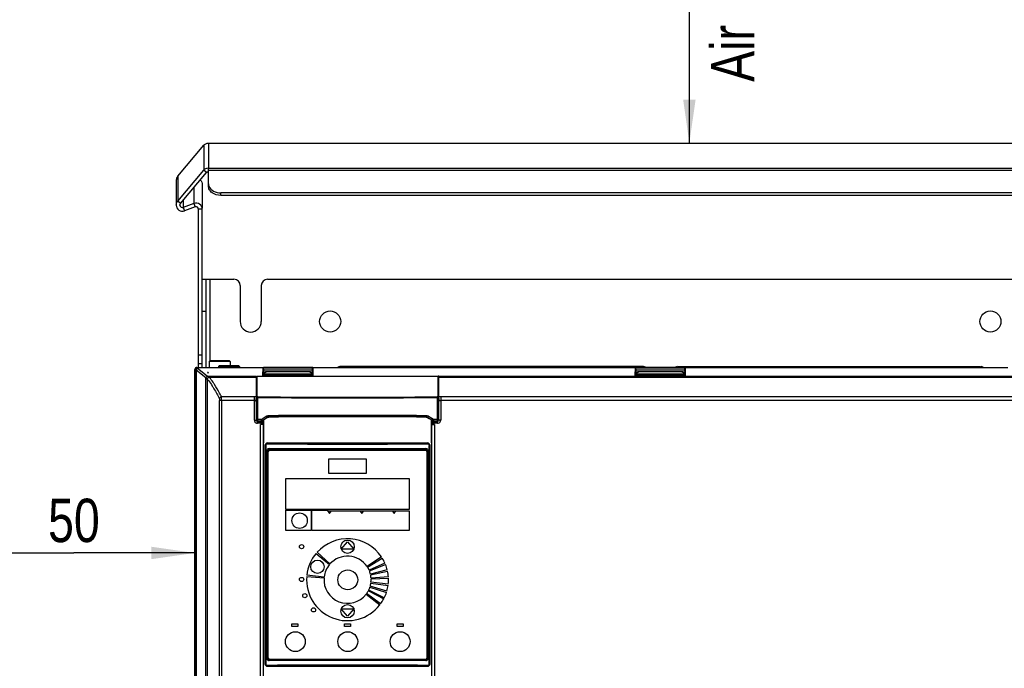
# Model space of a CAD drawing. Header units: millimetres. Extents: x 0 to 594, y 0 to 420.
# Tile 7 of 40: x 61 to 140, y 271 to 323. Entities that reach past the tile are written whole.
import ezdxf

# ---------------------------------------------------------------- set-up
doc = ezdxf.new("R2010")
doc.units = ezdxf.units.MM
doc.header["$LTSCALE"] = 32.67
doc.layers.get('0').update_dxf_attribs({"linetype": 'CONTINUOUS'})
doc.layers.add('ROUNDS', color=7, linetype='CONTINUOUS')
doc.styles.get("Standard").update_dxf_attribs({"font": 'txt', "width": 0.8})
doc.dimstyles.new('DIMSTYLE_1', dxfattribs={"dimtxt": 3.5, "dimasz": 3.5, "dimexe": 1, "dimexo": 0, "dimgap": 0.875, "dimtad": 1, "dimlfac": 5, "dimdsep": 46, "dimtxsty": 'STANDARD', "dimblk": '_FILLED', "dimblk1": '_FILLED', "dimblk2": '_FILLED', "dimcen": 0.09, "dimclrt": 5, "dimadec": 0, "dimazin": 0, "dimtol": 1, "dimtp": 0.01, "dimtm": 0.01, "dimtfac": 1, "dimtofl": 0, "dimtmove": 0, "dimatfit": 3, "dimldrblk": '_FILLED', "dimfxl": 1, "dimtolj": 1, "dimarcsym": 0})

# ---------------------------------------------------------------- blocks, each defined once
blk = doc.blocks.new('_FILLED')
at = {"color": 0, "linetype": 'BYBLOCK'}
blk.add_solid([(0, 0), (-1, 0.143), (-1, -0.143)], dxfattribs=at)
blk = doc.blocks.new('*D0')
at = {"color": 2, "linetype": 'CONTINUOUS'}
for p, q in [((55.789, 281.428), (55.789, 281.303)), ((55.789, 281.303), (55.789, 280.112)), ((75.277, 281.428), (75.277, 281.303)), ((75.277, 281.303), (75.277, 280.112)), ((55.789, 280.428), (65.533, 280.428)), ((75.277, 280.428), (65.533, 280.428))]:
    blk.add_line(p, q, dxfattribs=at)
at = {"color": 2, "linetype": 'CONTINUOUS', "xscale": 3.5, "yscale": 3.5, "zscale": 3.5, "rotation": 180}
blk.add_blockref('_FILLED', (55.789, 280.428), dxfattribs=at)
at = {"color": 2, "linetype": 'CONTINUOUS', "xscale": 3.5, "yscale": 3.5, "zscale": 3.5}
blk.add_blockref('_FILLED', (75.277, 280.428), dxfattribs=at)
at = {"color": 5, "linetype": 'CONTINUOUS', "insert": (65.533, 284.803), "char_height": 3.5, "width": 5.6, "attachment_point": 2, "line_spacing_factor": 0.9}
blk.add_mtext('50', dxfattribs=at)
blk = doc.blocks.new('*D2')
at = {"color": 2, "linetype": 'CONTINUOUS'}
for p in [(115.119, 372.003), (115.119, 313.461)]:
    blk.add_line(p, (115.119, 342.732), dxfattribs=at)
at = {"color": 2, "linetype": 'CONTINUOUS', "xscale": 3.5, "yscale": 3.5, "zscale": 3.5}
for p, rotation in [((115.119, 372.003), 90), ((115.119, 313.461), 270)]:
    blk.add_blockref('_FILLED', p, dxfattribs=dict(at, rotation=rotation))
at = {"color": 5, "linetype": 'CONTINUOUS', "insert": (110.744, 342.732), "char_height": 3.5, "width": 19.6, "attachment_point": 2, "rotation": 90, "line_spacing_factor": 0.9}
blk.add_mtext('Min 225', dxfattribs=at)

msp = doc.modelspace()

# ---------------------------------------------------------------- linework, layer by layer
at = {"color": 9, "linetype": 'CONTINUOUS'}
for p, q in [((76.3699, 313.4612), (76.3699, 311.4632)), ((75.9869, 313.2828), (75.9869, 311.2848)), ((76.2167, 311.0921), (75.9869, 311.2848)), ((76.3699, 311.4536), (149.1834, 311.4536)), ((76.3699, 311.2916), (149.1834, 311.2916)), ((73.8936, 310.7842), (73.8936, 308.7926)), ((75.2056, 309.8884), (75.2056, 308.5967)), ((74.1234, 308.5999), (73.8936, 308.7926)), ((74.345, 308.8638), (74.345, 308.2838)), ((75.2056, 308.5967), (75.3082, 308.315)), ((74.345, 308.2838), (74.4476, 308.0021)), ((76.4766, 302.4842), (76.4766, 295.9142)), ((76.1766, 299.8842), (75.8766, 299.8842)), ((75.3273, 295.2242), (75.2766, 295.2242)), ((75.3283, 295.2035), (75.3279, 295.2155)), ((75.3283, 175.7442), (75.3283, 295.2035)), ((75.3868, 295.1817), (75.3868, 175.7442)), ((75.3868, 295.1817), (76.1638, 294.5601)), ((75.4881, 295.3404), (75.4881, 295.3294)), ((80.7818, 295.3404), (75.4881, 295.3404)), ((76.2769, 294.685), (75.5, 295.3066)), ((110.7818, 295.3404), (84.7715, 295.3404)), ((140.7818, 295.3404), (114.7715, 295.3404)), ((76.1638, 175.7442), (76.1638, 294.5601)), ((76.2799, 294.4207), (76.2808, 294.4201)), ((76.2808, 294.4201), (76.2808, 175.7469)), ((76.2969, 294.6682), (80.2263, 294.6682)), ((76.4407, 294.5801), (76.4395, 294.5807)), ((80.2154, 294.5807), (76.4395, 294.5807)), ((80.2654, 294.6876), (80.2654, 293.0844)), ((80.8766, 294.8038), (80.8068, 294.8038)), ((80.8806, 294.8716), (84.6727, 294.8716)), ((84.7464, 294.8038), (84.6727, 294.8038)), ((94.8879, 293.0844), (94.8879, 294.6876)), ((94.9269, 294.6682), (149.2563, 294.6682)), ((149.1137, 294.5807), (94.9379, 294.5807)), ((110.8806, 294.8716), (114.6727, 294.8716)), ((80.0688, 293.0107), (77.4222, 293.0107)), ((80.0688, 291.1354), (80.0688, 293.0107)), ((80.2834, 293.0642), (80.2681, 293.0814)), ((80.2696, 291.1768), (80.2696, 292.9736)), ((80.3194, 293.0234), (80.2834, 293.0642)), ((80.3563, 291.1768), (80.3563, 292.9691)), ((94.7969, 292.9691), (94.7969, 291.1768)), ((94.8518, 293.0438), (94.8338, 293.0234)), ((94.8879, 293.0844), (94.8518, 293.0438)), ((94.8836, 292.9736), (94.8836, 291.1768)), ((95.0845, 293.0107), (95.0845, 291.1354)), ((148.1311, 293.0107), (95.0845, 293.0107)), ((77.2688, 176.1918), (77.2688, 292.7121)), ((80.0688, 292.7121), (77.2688, 292.7121)), ((77.4286, 292.7121), (77.4286, 176.0318)), ((80.2282, 292.671), (80.2282, 291.1354)), ((94.9251, 291.1354), (94.9251, 292.671)), ((148.2844, 292.7121), (95.0845, 292.7121)), ((80.2493, 291.1565), (80.2282, 291.1354)), ((80.2696, 291.1768), (80.3563, 291.1768)), ((80.6377, 291.18), (80.3563, 291.1768)), ((80.7015, 291.219), (80.6377, 291.18)), ((80.7014, 291.0945), (81.1291, 291.3565)), ((80.7314, 291.2373), (80.7015, 291.219)), ((80.7805, 291.2673), (80.7314, 291.2373)), ((81.0662, 291.4419), (80.7805, 291.2673)), ((81.1291, 291.3565), (81.1316, 291.3475)), ((81.2312, 291.3864), (81.2338, 291.3769)), ((93.922, 291.3864), (93.9194, 291.3769)), ((94.0241, 291.3565), (94.0216, 291.3475)), ((94.0241, 291.3565), (94.1668, 291.2692)), ((94.2299, 291.3546), (94.087, 291.4419)), ((94.1668, 291.2692), (94.4519, 291.0945)), ((94.3727, 291.2673), (94.2299, 291.3546)), ((94.5155, 291.18), (94.3727, 291.2673)), ((94.7969, 291.1768), (94.5155, 291.18)), ((94.7969, 291.1768), (94.8836, 291.1768)), ((94.9251, 291.1354), (94.8836, 291.1768)), ((80.0688, 291.1354), (80.2282, 291.1354)), ((80.3278, 291.0358), (80.3692, 291.0772)), ((80.3278, 290.8764), (80.3278, 291.0358)), ((80.3278, 291.0358), (80.6625, 291.0358)), ((80.6625, 290.8764), (80.3278, 290.8764)), ((80.3692, 291.0772), (80.4628, 291.0783)), ((80.4628, 291.0783), (80.6501, 291.0803)), ((80.5784, 176.0318), (80.5784, 290.7712)), ((80.6625, 291.0358), (80.6501, 291.0803)), ((80.6625, 290.8764), (80.6625, 291.0358)), ((80.7137, 291.0499), (80.7014, 291.0945)), ((80.7137, 291.0499), (80.7804, 291.09)), ((80.7767, 290.9449), (80.7137, 291.0499)), ((94.3728, 291.09), (94.4395, 291.0499)), ((94.3765, 290.9449), (94.4395, 291.0499)), ((94.4395, 291.0499), (94.4519, 291.0945)), ((94.4908, 291.0358), (94.5031, 291.0803)), ((94.4908, 290.8764), (94.4908, 291.0358)), ((94.4908, 291.0358), (94.8255, 291.0358)), ((94.8255, 290.8764), (94.4908, 290.8764)), ((94.5031, 291.0803), (94.784, 291.0772)), ((94.5749, 290.7712), (94.5749, 176.0318)), ((94.784, 291.0772), (94.8255, 291.0358)), ((94.8255, 290.8764), (94.8255, 291.0358)), ((95.0845, 291.1354), (94.9251, 291.1354)), ((80.9407, 271.4936), (80.9407, 289.0936)), ((80.9937, 289.0936), (80.9407, 289.0936)), ((80.9937, 289.0936), (80.9937, 271.4936)), ((81.1266, 289.2936), (81.1266, 289.2789)), ((94.0266, 289.2789), (94.0266, 289.2936)), ((94.1596, 271.4936), (94.1596, 289.0936)), ((94.2125, 289.0936), (94.1596, 289.0936)), ((94.2125, 289.0936), (94.2125, 271.4936)), ((81.1657, 288.6536), (81.0773, 288.6536)), ((81.2666, 288.7549), (81.2666, 288.7536)), ((93.8866, 288.7536), (93.8866, 288.7549)), ((94.0759, 288.6536), (93.9875, 288.6536)), ((80.9407, 271.4936), (80.9937, 271.4936)), ((81.0773, 271.9336), (81.1657, 271.9336)), ((81.2666, 271.8336), (81.2666, 271.8323)), ((93.8866, 271.8323), (93.8866, 271.8336)), ((93.9866, 271.9336), (94.0759, 271.9336)), ((94.1596, 271.4936), (94.2125, 271.4936)), ((81.1266, 271.3082), (81.1266, 271.2936)), ((94.0266, 271.2936), (94.0266, 271.3082))]:
    msp.add_line(p, q, dxfattribs=at)
at = {"color": 7, "linetype": 'CONTINUOUS'}
for p, q in [((76.3699, 313.4612), (149.1834, 313.4612)), ((73.8936, 310.7842), (75.9869, 313.2828)), ((73.8936, 308.7926), (75.9869, 311.2848)), ((76.3699, 311.2916), (76.3699, 311.4632)), ((73.7766, 310.4627), (73.7766, 308.4715)), ((75.3082, 308.315), (74.4476, 308.0021)), ((75.8766, 308.1273), (75.5766, 308.1273)), ((75.8766, 302.4842), (78.4266, 302.4842)), ((76.1766, 295.3842), (76.1766, 302.4842)), ((81.1266, 302.4842), (144.4266, 302.4842)), ((78.9266, 301.9842), (78.9266, 299.0842)), ((80.6266, 301.9842), (80.6266, 299.0842)), ((76.4866, 295.9142), (76.4266, 295.8542)), ((78.0666, 295.9142), (76.4866, 295.9142)), ((78.0666, 295.9142), (78.1266, 295.8542)), ((75.2766, 175.7442), (75.2766, 295.2242)), ((75.4367, 295.3842), (80.7851, 295.3842)), ((76.4266, 295.8542), (76.4266, 295.3842)), ((78.1266, 295.8542), (76.4266, 295.8542)), ((77.2366, 295.5142), (77.1766, 295.4542)), ((77.1766, 295.4542), (77.1766, 295.3842)), ((78.8766, 295.4542), (77.1766, 295.4542)), ((78.8166, 295.5142), (77.2366, 295.5142)), ((78.1266, 295.8542), (78.1266, 295.5142)), ((78.8166, 295.5142), (78.8766, 295.4542)), ((78.8766, 295.4542), (78.8766, 295.3842)), ((80.7615, 294.719), (80.7818, 295.3404)), ((80.8055, 295.2342), (80.8055, 295.3842)), ((84.7478, 295.3842), (80.8055, 295.3842)), ((80.8055, 295.2342), (80.8094, 295.0842)), ((84.7478, 295.2342), (80.8055, 295.2342)), ((84.7438, 295.0842), (84.7478, 295.2342)), ((84.7478, 295.2342), (84.7478, 295.3842)), ((84.7682, 295.3842), (110.7851, 295.3842)), ((84.7715, 295.3404), (84.7918, 294.719)), ((111.4267, 295.4494), (86.9665, 295.4494)), ((110.7615, 294.719), (110.7818, 295.3404)), ((110.8055, 295.2342), (110.8055, 295.3842)), ((114.7478, 295.3842), (110.8055, 295.3842)), ((110.8055, 295.2342), (110.8094, 295.0842)), ((114.7478, 295.2342), (110.8055, 295.2342)), ((114.2187, 295.4494), (138.5745, 295.4494)), ((114.7438, 295.0842), (114.7478, 295.2342)), ((114.7478, 295.2342), (114.7478, 295.3842)), ((114.7682, 295.3842), (140.7851, 295.3842)), ((114.7715, 295.3404), (114.7918, 294.719)), ((76.2916, 294.9682), (76.351, 294.9207)), ((76.3502, 294.9667), (76.2916, 294.9682)), ((76.351, 294.9682), (76.2916, 294.9682)), ((76.3502, 294.9667), (76.3518, 294.9682)), ((76.3518, 294.9682), (76.3502, 294.9213)), ((76.3502, 294.9213), (76.3502, 294.9667)), ((80.2154, 294.6357), (80.2154, 292.877)), ((80.2654, 294.6876), (94.8879, 294.6876)), ((80.7766, 294.7342), (80.7615, 294.719)), ((84.7918, 294.719), (80.7615, 294.719)), ((80.8068, 294.8342), (80.7766, 294.7342)), ((84.7741, 294.7342), (80.7792, 294.7342)), ((80.8094, 294.9342), (80.8068, 294.8342)), ((80.8766, 294.8342), (80.8068, 294.8342)), ((80.8094, 294.9342), (80.8094, 295.0842)), ((84.7438, 295.0842), (80.8094, 295.0842)), ((80.8766, 294.9342), (80.8094, 294.9342)), ((80.8766, 294.8359), (80.8766, 294.7342)), ((81.1766, 295.0494), (84.3766, 295.0494)), ((84.7438, 294.9342), (84.6727, 294.9342)), ((84.7464, 294.8342), (84.6727, 294.8342)), ((84.6766, 294.7342), (84.6766, 294.8359)), ((84.7438, 295.0842), (84.7438, 294.9342)), ((84.7464, 294.8342), (84.7438, 294.9342)), ((84.7766, 294.7342), (84.7464, 294.8342)), ((94.9379, 292.877), (94.9379, 294.6357)), ((110.7766, 294.7342), (110.7615, 294.719)), ((114.7918, 294.719), (110.7615, 294.719)), ((110.8068, 294.8342), (110.7766, 294.7342)), ((114.7741, 294.7342), (110.7792, 294.7342)), ((110.8094, 294.9342), (110.8068, 294.8342)), ((110.8766, 294.8342), (110.8068, 294.8342)), ((110.8094, 294.9342), (110.8094, 295.0842)), ((114.7438, 295.0842), (110.8094, 295.0842)), ((110.8766, 294.9342), (110.8094, 294.9342)), ((110.8766, 294.8359), (110.8766, 294.7342)), ((111.1766, 295.0494), (114.3766, 295.0494)), ((114.7438, 294.9342), (114.6727, 294.9342)), ((114.7464, 294.8342), (114.6727, 294.8342)), ((114.6766, 294.7342), (114.6766, 294.8359)), ((114.7438, 295.0842), (114.7438, 294.9342)), ((114.7464, 294.8342), (114.7438, 294.9342)), ((114.7766, 294.7342), (114.7464, 294.8342)), ((80.8342, 289.2936), (80.8342, 291.1654)), ((94.319, 291.1654), (94.319, 289.2936)), ((80.7766, 290.7712), (80.5784, 290.7712)), ((80.7714, 290.751), (80.7726, 290.7557)), ((80.7766, 290.7712), (80.7767, 290.9449)), ((80.7784, 290.751), (80.7784, 176.1893)), ((80.7914, 291.1392), (80.7804, 291.09)), ((94.3619, 291.1392), (94.3728, 291.09)), ((94.3749, 176.1893), (94.3749, 290.751)), ((94.3766, 290.7712), (94.3765, 290.9449)), ((94.3766, 290.7712), (94.5749, 290.7712)), ((94.3806, 290.7557), (94.3818, 290.751)), ((80.7784, 289.4349), (80.8342, 289.4349)), ((80.7808, 289.2936), (80.8342, 289.2936)), ((81.1266, 289.2936), (94.0266, 289.2936)), ((81.2576, 288.8336), (93.8957, 288.8336)), ((93.8956, 288.8336), (93.8867, 288.7549)), ((94.319, 289.4349), (94.367, 289.4349)), ((94.319, 289.2936), (94.3725, 289.2936)), ((81.0773, 288.6536), (81.0773, 271.9336)), ((81.1657, 288.6536), (81.1657, 271.9336)), ((81.1966, 271.9422), (81.1966, 288.6022)), ((81.2666, 288.7549), (81.2965, 288.7549)), ((81.2966, 288.7022), (93.8566, 288.7022)), ((86.0766, 286.8222), (86.0766, 288.0222)), ((86.0766, 288.0222), (89.0766, 288.0222)), ((89.0766, 288.0222), (89.0766, 286.8222)), ((93.8568, 288.7549), (93.8866, 288.7549)), ((93.9566, 288.6022), (93.9566, 271.9422)), ((93.9866, 288.6536), (93.9866, 271.9336)), ((94.0759, 271.9336), (94.0759, 288.6536)), ((82.5966, 283.9222), (82.5966, 286.4222)), ((82.5966, 286.4222), (92.5566, 286.4222)), ((89.0766, 286.8222), (86.0766, 286.8222)), ((92.5566, 286.4222), (92.5566, 283.9222)), ((92.5566, 283.9222), (82.5966, 283.9222)), ((82.5966, 282.2422), (82.5966, 283.8822)), ((82.5966, 283.8822), (84.6466, 283.8822)), ((84.6466, 283.8822), (84.6466, 282.2422)), ((84.7066, 282.2422), (84.7066, 283.8822)), ((84.7066, 283.8822), (85.9456, 283.8822)), ((85.9456, 283.8822), (86.1306, 283.618)), ((85.9806, 283.8322), (92.5566, 283.8322)), ((86.1306, 283.618), (86.2806, 283.8322)), ((88.5806, 283.8322), (88.7306, 283.618)), ((88.7306, 283.618), (88.8806, 283.8322)), ((91.1806, 283.8322), (91.3306, 283.618)), ((91.3306, 283.618), (91.4806, 283.8322)), ((92.5566, 283.8322), (92.5566, 282.2422)), ((84.6466, 282.2422), (82.5966, 282.2422)), ((92.5566, 282.2422), (84.7066, 282.2422)), ((87.0766, 280.7332), (87.5766, 281.3291)), ((87.5766, 281.3291), (88.0766, 280.7332)), ((85.0487, 280.392), (86.1211, 279.4921)), ((86.1646, 279.5422), (85.1242, 280.479)), ((88.0766, 280.7332), (87.0766, 280.7332)), ((90.3124, 280.1162), (89.1518, 279.3333)), ((89.1879, 279.2777), (90.3752, 280.0196)), ((90.5913, 279.6131), (89.3124, 279.0436)), ((89.3383, 278.9826), (90.6363, 279.507)), ((84.2871, 278.5336), (85.6827, 278.4221)), ((85.6891, 278.4881), (84.2983, 278.6482)), ((90.7786, 279.0692), (89.4202, 278.7305)), ((89.4351, 278.6659), (90.8045, 278.9569)), ((90.8686, 278.501), (89.472, 278.4034)), ((89.3836, 277.6837), (90.7151, 277.2511)), ((90.7488, 277.3612), (89.403, 277.7471)), ((89.4581, 278.0064), (90.8445, 277.8116)), ((90.8585, 277.9259), (89.4662, 278.0722)), ((89.4755, 278.3371), (90.8746, 278.386)), ((89.0738, 277.1011), (90.1771, 276.2391)), ((90.2464, 276.3311), (89.1138, 277.154)), ((89.2542, 277.3788), (90.4903, 276.7216)), ((90.5426, 276.8242), (89.2843, 277.4379)), ((87.5766, 275.3353), (87.0766, 275.9312)), ((87.0766, 275.9312), (88.0766, 275.9312)), ((88.0766, 275.9312), (87.5766, 275.3353)), ((83.0966, 274.5122), (83.0966, 274.7122)), ((83.0966, 274.7122), (83.5766, 274.7122)), ((83.5766, 274.5122), (83.0966, 274.5122)), ((83.5766, 274.7122), (83.5766, 274.5122)), ((87.3366, 274.5122), (87.3366, 274.7122)), ((87.3366, 274.7122), (87.8166, 274.7122)), ((87.8166, 274.5122), (87.3366, 274.5122)), ((87.8166, 274.7122), (87.8166, 274.5122)), ((91.5766, 274.5122), (91.5766, 274.7122)), ((91.5766, 274.7122), (92.0566, 274.7122)), ((92.0566, 274.5122), (91.5766, 274.5122)), ((92.0566, 274.7122), (92.0566, 274.5122)), ((93.8957, 271.7536), (81.2576, 271.7536)), ((81.2577, 271.7536), (81.2665, 271.8323)), ((81.2965, 271.8322), (81.2666, 271.8323)), ((93.8566, 271.8422), (81.2966, 271.8422)), ((93.8866, 271.8323), (93.8567, 271.8322)), ((81.1266, 271.2936), (94.0266, 271.2936))]:
    msp.add_line(p, q, dxfattribs=at)
at = {"color": 3, "linetype": 'CONTINUOUS'}
for p, q in [((74.1234, 308.5999), (76.2167, 311.0921)), ((75.8766, 310.1144), (75.8766, 308.2072)), ((75.2056, 308.5967), (74.345, 308.2838))]:
    msp.add_line(p, q, dxfattribs=at)
at = {"color": 9, "linetype": 'CONTINUOUS'}
for points in [[(75.3279, 295.2155), (75.3277, 295.2202), (75.3275, 295.2232), (75.3273, 295.2242)], [(75.5, 295.3066), (75.4938, 295.3129), (75.4898, 295.3203), (75.4881, 295.3294)], [(76.1638, 294.5601), (76.1686, 294.5546), (76.1734, 294.5489), (76.1781, 294.5432)], [(76.2969, 294.6682), (76.2904, 294.6738), (76.2838, 294.6795), (76.2769, 294.685)], [(94.5074, 291.0893), (94.506, 291.085), (94.5046, 291.082), (94.5031, 291.0803)]]:
    msp.add_lwpolyline(points, dxfattribs=at)
at = {"color": 7, "linetype": 'CONTINUOUS'}
for points in [[(80.8766, 294.8359), (80.8771, 294.8481), (80.8784, 294.8601), (80.8806, 294.8716)], [(84.6727, 294.8716), (84.6749, 294.8601), (84.6762, 294.8481), (84.6766, 294.8359)], [(94.9269, 294.6682), (94.9165, 294.6783), (94.9034, 294.685), (94.8879, 294.6876)], [(110.8766, 294.8359), (110.8771, 294.8481), (110.8784, 294.8601), (110.8806, 294.8716)], [(114.6727, 294.8716), (114.6749, 294.8601), (114.6762, 294.8481), (114.6766, 294.8359)]]:
    msp.add_lwpolyline(points, dxfattribs=at)
for centre, radius in [((86.1766, 299.0842), 0.85), ((139.3766, 299.0842), 0.85), ((83.7166, 283.0322), 0.6216), ((83.8766, 280.9322), 0.17), ((87.5766, 280.9322), 0.5381), ((85.1566, 279.3122), 0.5381), ((83.8766, 278.2922), 0.17), ((87.5966, 278.2622), 0.8), ((84.1366, 276.9822), 0.17), ((87.5766, 275.7322), 0.5381), ((84.8366, 275.8422), 0.17), ((83.3766, 273.2822), 0.8), ((87.5966, 273.2822), 0.8), ((91.8166, 273.2822), 0.8)]:
    msp.add_circle(centre, radius, dxfattribs=at)
for centre, radius, start, end in [((76.3699, 310.9671), 0.4961, 90.002999, 92.861538), ((74.2766, 308.4719), 0.5, 180.048279, 290.004322), ((75.3766, 308.1271), 0.2, 0.042406, 110.010709), ((78.4266, 301.9842), 0.5, 0, 90), ((81.1266, 301.9842), 0.5, 90, 180), ((79.7766, 299.0842), 0.85, 180, 360), ((86.9665, 295.2081), 0.2413, 90, 131.165493), ((111.4267, 295.2081), 0.2413, 48.834507, 90), ((114.1665, 295.2081), 0.2413, 91.649217, 131.36197), ((138.6267, 295.2081), 0.2413, 48.63803, 88.350783), ((76.3557, 289.552), 5.1986, 41.160546, 42.060777), ((98.7975, 289.552), 5.1986, 137.939223, 138.839454), ((86.7586, 290.9169), 5.9819, 179.03292, 179.731568), ((88.1901, 290.915), 6.1865, 0.276809, 0.934898), ((81.1266, 289.0936), 0.2, 90, 180), ((94.0266, 289.0936), 0.2, 0, 90), ((94.027, 289.0977), 0.1812, 83.203755, 90.132812), ((81.2966, 288.6022), 0.1, 90, 180), ((87.5763, -2838.2936), 3127.0548, 89.8849367, 90.1150633), ((93.8566, 288.6022), 0.1, 0, 90), ((93.8866, 288.6536), 0.1, 0, 31.793436), ((87.5766, 278.2708), 3.3, 34, 138), ((87.5766, 278.2708), 3.3, 140, 173.432886), ((87.5766, 278.2708), 1.9, 34, 138), ((87.5766, 278.2708), 1.9, 140, 173.432886), ((87.5766, 278.2708), 1.9, 24, 32), ((87.5766, 278.2708), 3.3, 24, 32), ((87.5766, 278.2708), 3.3, 14, 22), ((87.5766, 278.2708), 3.3, 175.432886, 322), ((87.5766, 278.2708), 1.9, 14, 22), ((87.5766, 278.2708), 1.9, 4, 12), ((87.5766, 278.2708), 3.3, 4, 12), ((87.5766, 278.2708), 1.9, 175.432886, 322), ((87.5766, 278.2708), 1.9, 334, 342), ((87.5766, 278.2708), 1.9, 344, 352), ((87.5766, 278.2708), 1.9, 354, 2), ((87.5766, 278.2708), 3.3, 344, 352), ((87.5766, 278.2708), 3.3, 354, 2), ((87.5766, 278.2708), 1.9, 324, 332), ((87.5766, 278.2708), 3.3, 334, 342), ((87.5766, 278.2708), 3.3, 324, 332), ((81.1266, 271.4936), 0.2, 180, 270), ((81.1262, 271.4895), 0.1812, 263.203755, 270.132812), ((81.2666, 271.9336), 0.1, 180, 211.793436), ((81.2966, 271.9422), 0.1, 180, 270), ((87.5769, 3398.8801), 3127.0542, 269.884938, 270.115062), ((93.8566, 271.9422), 0.1, 270, 360), ((94.0266, 271.4936), 0.2, 270, 360), ((93.8992, 271.9338), 0.1767, 352.67561, 359.912718)]:
    msp.add_arc(centre, radius, start, end, dxfattribs=at)
at = {"color": 3, "linetype": 'CONTINUOUS'}
for centre, radius, start, end in [((75.3766, 308.1268), 0.5, 0.054406, 109.998708), ((74.2766, 308.4717), 0.2, 180.041194, 290.013301)]:
    msp.add_arc(centre, radius, start, end, dxfattribs=at)
at = {"color": 9, "linetype": 'CONTINUOUS'}
for centre, radius, start, end in [((75.4911, 295.1255), 0.203, 90.795807, 101.719387), ((76.4408, 294.42), 0.16, 90.125465, 179.968298), ((80.1172, 291.7153), 1.2951, 89.946004, 91.973063), ((87.5766, 848.0635), 555.1414, 269.254775, 270.745221), ((87.5766, 847.7019), 554.7299, 269.254892, 270.745108), ((81.2239, 291.1838), 0.3025, 111.193474, 121.4136), ((87.5766, -345.6003), 637.1181, 89.428328, 90.5716719), ((87.5766, -343.4263), 634.8444, 89.4273053, 90.5726954), ((93.9303, 291.1863), 0.2998, 79.098684, 89.399186), ((80.3265, 291.134), 0.2573, 210.042388, 225.025532), ((87.5766, 1887.9358), 1598.7298, 269.7685943, 270.2314057), ((87.5766, 1884.5676), 1595.3017, 269.7683455, 270.2316545), ((87.5766, -1327.3485), 1598.7297, 89.7685943, 90.2314057), ((87.5766, -1323.9804), 1595.3017, 89.7683455, 90.2316545)]:
    msp.add_arc(centre, radius, start, end, dxfattribs=at)
at = {"color": 7, "linetype": 'CONTINUOUS'}
for centre, major_axis, ratio, start_param, end_param in [((75.4367, 295.2242), (0.1601, 0), 0.9996573, 7.8539816, 9.424778), ((80.7851, 295.1842), (0, 0.2), 0.0261859, 0, 0.6747409), ((84.7682, 295.1842), (0, 0.2), 0.0261859, -0.6747409, 0), ((110.7851, 295.1842), (0, 0.2), 0.0261859, 0, 0.6747409), ((114.7682, 295.1842), (0, 0.2), 0.0261859, -0.6747409, 0), ((87.5766, 289.5594), (55.7429, 33.7032), 0.0748684, 7.924506, 7.9306466), ((87.5766, 286.5267), (55.8, 0), 0.0874887, 1.4568802, 1.6847125), ((87.5766, 289.5594), (55.7429, -33.7032), 0.0748684, 7.7773166, 7.7834573), ((80.5784, 290.7508), (0.2, 0), 0.1020284, 1.1376764, 1.5707963), ((94.5749, 290.7508), (0.2, 0), 0.1020284, 1.5707963, 2.4677226)]:
    msp.add_ellipse(centre, major_axis=major_axis, ratio=ratio, start_param=start_param, end_param=end_param, dxfattribs=at)
for points in [[(75.9869, 313.2828), (76.0774, 313.3907), (76.229, 313.4612), (76.3699, 313.4612)], [(75.9869, 311.2848), (76.0726, 311.3869), (76.212, 311.4559), (76.3451, 311.4626)], [(73.8936, 310.7842), (73.8203, 310.6968), (73.7766, 310.5767), (73.7766, 310.4627)], [(73.7766, 308.4715), (73.7766, 308.5854), (73.8203, 308.7054), (73.8936, 308.7926)], [(75.3273, 295.2242), (75.3273, 295.2514), (75.3347, 295.2794), (75.3481, 295.3031)], [(75.3481, 295.3031), (75.3617, 295.3273), (75.3826, 295.3485), (75.4066, 295.3624)], [(75.4066, 295.3624), (75.4307, 295.3764), (75.4594, 295.3842), (75.4872, 295.3842)], [(80.8806, 294.8716), (80.8886, 294.9061), (80.9094, 294.9383), (80.9348, 294.9628)], [(80.9348, 294.9628), (80.9964, 295.0223), (81.091, 295.0494), (81.1766, 295.0494)], [(84.3766, 295.0494), (84.4622, 295.0494), (84.5568, 295.0223), (84.6184, 294.9629)], [(84.6184, 294.9629), (84.6439, 294.9383), (84.6647, 294.9061), (84.6727, 294.8716)], [(110.8806, 294.8716), (110.8886, 294.9061), (110.9094, 294.9383), (110.9348, 294.9628)], [(110.9348, 294.9628), (110.9964, 295.0223), (111.091, 295.0494), (111.1766, 295.0494)], [(114.3766, 295.0494), (114.4622, 295.0494), (114.5568, 295.0223), (114.6184, 294.9629)], [(114.6184, 294.9629), (114.6439, 294.9383), (114.6647, 294.9061), (114.6727, 294.8716)], [(80.2282, 292.671), (80.2246, 292.7397), (80.2212, 292.8085), (80.2154, 292.877)], [(94.9379, 292.877), (94.9321, 292.8085), (94.9287, 292.7397), (94.9251, 292.671)], [(80.2991, 291.1067), (80.2864, 291.1193), (80.2727, 291.1356), (80.2726, 291.1535)], [(81.1316, 291.3475), (81.1519, 291.3599), (81.1744, 291.3731), (81.1982, 291.3733)], [(93.9194, 291.3769), (93.9432, 291.3766), (93.9692, 291.3758), (93.9895, 291.3634)], [(94.8836, 291.1768), (94.8833, 291.1385), (94.853, 291.0962), (94.8169, 291.0832)], [(80.3692, 291.0772), (80.3439, 291.0774), (80.317, 291.0887), (80.2991, 291.1067)], [(80.9656, 289.1863), (80.9497, 289.1586), (80.9407, 289.1256), (80.9407, 289.0936)], [(81.1266, 289.2789), (81.0647, 289.2791), (80.9965, 289.24), (80.9656, 289.1863)], [(81.1668, 288.8091), (81.14, 288.7936), (81.1167, 288.7701), (81.1013, 288.7433)], [(81.2576, 288.8336), (81.2262, 288.8335), (81.1939, 288.8248), (81.1668, 288.8091)], [(81.2577, 288.8336), (81.2606, 288.8073), (81.2637, 288.7811), (81.2664, 288.7549)], [(93.9861, 288.8093), (93.9591, 288.8248), (93.9269, 288.8335), (93.8957, 288.8336)], [(94.0517, 288.7437), (94.0362, 288.7705), (94.0129, 288.7938), (93.9861, 288.8093)], [(94.1196, 289.2542), (94.098, 289.2666), (94.0733, 289.2747), (94.0485, 289.2777)], [(94.2125, 289.0936), (94.2125, 289.1554), (94.1733, 289.2235), (94.1196, 289.2542)], [(81.1013, 288.7433), (81.0859, 288.7164), (81.0774, 288.6845), (81.0773, 288.6536)], [(81.2666, 288.7549), (81.233, 288.7548), (81.1968, 288.7325), (81.1799, 288.7035)], [(93.9875, 288.6536), (93.9875, 288.6871), (93.9662, 288.7234), (93.9376, 288.7409)], [(94.0759, 288.6536), (94.0759, 288.6847), (94.0672, 288.7168), (94.0517, 288.7437)], [(80.9407, 271.4936), (80.9407, 271.4317), (80.98, 271.3637), (81.0336, 271.3329)], [(81.0336, 271.3329), (81.0553, 271.3205), (81.08, 271.3124), (81.1048, 271.3095)], [(81.0773, 271.9336), (81.0774, 271.8737), (81.1152, 271.8078), (81.1671, 271.7779)], [(81.1657, 271.9336), (81.1657, 271.9), (81.187, 271.8638), (81.2156, 271.8463)], [(81.1671, 271.7779), (81.1942, 271.7623), (81.2263, 271.7536), (81.2576, 271.7536)], [(93.8866, 271.8323), (93.9202, 271.8324), (93.9565, 271.8546), (93.9733, 271.8837)], [(93.8956, 271.7536), (93.8926, 271.7798), (93.8895, 271.806), (93.8869, 271.8323)], [(93.8957, 271.7536), (93.927, 271.7536), (93.9593, 271.7624), (93.9864, 271.7781)], [(93.9864, 271.7781), (94.0132, 271.7936), (94.0366, 271.817), (94.0519, 271.8439)], [(94.0266, 271.3082), (94.0885, 271.308), (94.1568, 271.3472), (94.1876, 271.4008)], [(94.0519, 271.8439), (94.0637, 271.8645), (94.0715, 271.8878), (94.0745, 271.9113)], [(94.1876, 271.4008), (94.2036, 271.4286), (94.2125, 271.4616), (94.2125, 271.4936)]]:
    msp.add_open_spline(points, degree=3, dxfattribs=at)
at = {"color": 3, "linetype": 'CONTINUOUS'}
for points in [[(76.2167, 311.0921), (76.2529, 311.1353), (76.3135, 311.1635), (76.3699, 311.1635)], [(75.7093, 310.4878), (75.8111, 310.397), (75.8766, 310.2508), (75.8766, 310.1144)], [(74.0766, 308.4715), (74.0766, 308.5171), (74.0941, 308.5651), (74.1234, 308.5999)]]:
    msp.add_open_spline(points, degree=3, dxfattribs=at)
at = {"color": 9, "linetype": 'CONTINUOUS'}
for points in [[(75.3495, 295.2764), (75.3368, 295.259), (75.3284, 295.237), (75.3279, 295.2155)], [(75.3283, 295.2035), (75.3292, 295.2476), (75.367, 295.2912), (75.407, 295.31)], [(75.4879, 295.3404), (75.4371, 295.3397), (75.3795, 295.3174), (75.3495, 295.2764)], [(75.3868, 295.1817), (75.401, 295.217), (75.4245, 295.2496), (75.4531, 295.2748)], [(75.4531, 295.2748), (75.4672, 295.2873), (75.483, 295.2983), (75.5, 295.3066)], [(76.1638, 294.5601), (76.1847, 294.6123), (76.2276, 294.6582), (76.2769, 294.685)], [(76.1781, 294.5432), (76.1993, 294.5967), (76.2443, 294.645), (76.2969, 294.6682)], [(80.2154, 293.0083), (80.1831, 293.0094), (80.1507, 293.0104), (80.1184, 293.0104)], [(80.2696, 292.9732), (80.2696, 292.9967), (80.2959, 293.0232), (80.3194, 293.0234)], [(94.8836, 292.9736), (94.8834, 292.9971), (94.8573, 293.0231), (94.8338, 293.0234)], [(95.0845, 293.0107), (95.0379, 293.0107), (94.9913, 293.0111), (94.9449, 293.0075)], [(80.0688, 292.7121), (80.104, 292.7121), (80.1396, 292.7094), (80.1738, 292.7011)], [(95.0095, 292.7069), (95.0343, 292.7105), (95.0594, 292.7121), (95.0845, 292.7121)], [(81.2198, 291.486), (81.1841, 291.4857), (81.1479, 291.4787), (81.1145, 291.4658)], [(81.1291, 291.3565), (81.1571, 291.3738), (81.1966, 291.3904), (81.2259, 291.3756)], [(93.922, 291.3864), (93.9549, 291.386), (93.9971, 291.3785), (94.0136, 291.3501)], [(94.087, 291.4419), (94.0565, 291.4605), (94.0221, 291.4739), (93.987, 291.4806)], [(80.0688, 291.1354), (80.0688, 291.0904), (80.0813, 291.0441), (80.1037, 291.0052)], [(80.1446, 290.952), (80.1714, 290.9252), (80.2051, 290.9041), (80.2408, 290.8915)], [(80.3278, 291.0358), (80.2944, 291.0354), (80.2405, 291.052), (80.2409, 291.0853)], [(80.2408, 290.8915), (80.2685, 290.8816), (80.2984, 290.8764), (80.3278, 290.8764)], [(80.7014, 291.0945), (80.6861, 291.0855), (80.6678, 291.0804), (80.6501, 291.0803)], [(80.7137, 291.0499), (80.6985, 291.0408), (80.6802, 291.0357), (80.6625, 291.0358)], [(80.6625, 290.8764), (80.6886, 290.8764), (80.7166, 290.8767), (80.7401, 290.8883)], [(94.3766, 290.9029), (94.4001, 290.8914), (94.4254, 290.8794), (94.4515, 290.8793)], [(94.4908, 291.0358), (94.4731, 291.0357), (94.4547, 291.0408), (94.4395, 291.0499)], [(94.5031, 291.0803), (94.4854, 291.0804), (94.4671, 291.0855), (94.4519, 291.0945)], [(94.8255, 290.8764), (94.9119, 290.8764), (95.0071, 290.931), (95.05, 291.006)], [(94.9251, 291.1354), (94.9255, 291.102), (94.9088, 291.0481), (94.8755, 291.0485)], [(95.05, 291.006), (95.0722, 291.0447), (95.0845, 291.0907), (95.0845, 291.1354)], [(80.9937, 289.0936), (80.9937, 289.1353), (81.0201, 289.1812), (81.0563, 289.2021)], [(81.0563, 289.2021), (81.0752, 289.213), (81.0978, 289.2191), (81.1197, 289.219)], [(94.0335, 289.219), (94.0755, 289.2191), (94.1219, 289.1926), (94.1428, 289.1562)], [(94.1428, 289.1562), (94.1536, 289.1375), (94.1596, 289.1152), (94.1596, 289.0936)], [(81.0105, 271.4309), (80.9997, 271.4497), (80.9937, 271.472), (80.9937, 271.4936)], [(81.1197, 271.3682), (81.0777, 271.368), (81.0314, 271.3945), (81.0105, 271.4309)], [(94.0969, 271.385), (94.0779, 271.3741), (94.0554, 271.3681), (94.0335, 271.3682)], [(94.1596, 271.4936), (94.1596, 271.4518), (94.1331, 271.4059), (94.0969, 271.385)]]:
    msp.add_open_spline(points, degree=3, dxfattribs=at)
for points, knots in [([(75.3868, 295.1817), (75.3722, 295.184), (75.3584, 295.1828), (75.3308, 295.1968), (75.3431, 295.2007), (75.3472, 295.2017)], [0, 0, 0, 0, 0.670978, 0.8095216, 1, 1, 1, 1]), ([(75.407, 295.31), (75.4137, 295.3132), (75.4278, 295.3188), (75.4424, 295.3226), (75.4499, 295.3242)], [0, 0, 0, 0, 0.4950899, 1, 1, 1, 1]), ([(75.4879, 295.3404), (75.4878, 295.3516), (75.4879, 295.3602), (75.4874, 295.3836), (75.4873, 295.3723), (75.4873, 295.3689)], [0, 0, 0, 0, 0.6894527, 0.7915336, 1, 1, 1, 1]), ([(76.2799, 294.4207), (76.2755, 294.4242), (76.2402, 294.4644), (76.2077, 294.5061), (76.1781, 294.5432)], [0, 0, 0, 0, 0.1063139, 1, 1, 1, 1]), ([(76.2808, 294.4201), (76.3109, 294.3897), (76.4591, 294.2219), (76.5829, 294.0344), (76.6794, 293.8815)], [0, 0, 0, 0, 0.1911442, 1, 1, 1, 1]), ([(76.4395, 294.5807), (76.4212, 294.5855), (76.3762, 294.6218), (76.328, 294.6485), (76.2969, 294.6682)], [0, 0, 0, 0, 0.3396544, 1, 1, 1, 1]), ([(76.8661, 293.9984), (76.8265, 294.0621), (76.6964, 294.2639), (76.557, 294.4626), (76.4407, 294.5801)], [0, 0, 0, 0, 0.3121418, 1, 1, 1, 1]), ([(76.6794, 293.8815), (76.7238, 293.811), (76.929, 293.4739), (77.1176, 293.127), (77.2624, 292.8514)], [0, 0, 0, 0, 0.2111659, 1, 1, 1, 1]), ([(77.4222, 293.0107), (77.3719, 293.1065), (77.1941, 293.4399), (77.0084, 293.7694), (76.8661, 293.9984)], [0, 0, 0, 0, 0.2864787, 1, 1, 1, 1]), ([(77.2624, 292.8514), (77.2626, 292.892), (77.297, 292.9764), (77.3814, 293.0105), (77.4222, 293.0107)], [0, 0, 0, 0, 0.4991714, 1, 1, 1, 1]), ([(77.2624, 292.8514), (77.2694, 292.838), (77.264, 292.7884), (77.2688, 292.7435), (77.2688, 292.7121)], [0, 0, 0, 0, 0.3251299, 1, 1, 1, 1]), ([(77.4286, 292.7121), (77.4286, 292.7793), (77.4231, 292.878), (77.4299, 292.9792), (77.4222, 293.0107)], [0, 0, 0, 0, 0.6750647, 1, 1, 1, 1]), ([(80.3563, 292.9691), (80.3463, 292.9692), (80.3347, 292.9685), (80.2805, 292.972), (80.292, 292.9729)], [0, 0, 0, 0, 0.4650974, 1, 1, 1, 1]), ([(80.3628, 293.0188), (80.3532, 293.019), (80.34, 293.0216), (80.3227, 293.0196), (80.3194, 293.0234)], [0, 0, 0, 0, 0.6597721, 1, 1, 1, 1]), ([(80.3563, 292.9691), (80.3565, 292.98), (80.3596, 292.995), (80.3581, 293.0152), (80.3628, 293.0188)], [0, 0, 0, 0, 0.6460913, 1, 1, 1, 1]), ([(94.8338, 293.0234), (94.8305, 293.0196), (94.8132, 293.0216), (94.8001, 293.019), (94.7904, 293.0188)], [0, 0, 0, 0, 0.3403069, 1, 1, 1, 1]), ([(94.7969, 292.9691), (94.7968, 292.9799), (94.7936, 292.9949), (94.7952, 293.0152), (94.7904, 293.0188)], [0, 0, 0, 0, 0.6460638, 1, 1, 1, 1]), ([(94.8836, 292.9736), (94.8818, 292.9726), (94.8568, 292.9695), (94.8328, 292.9696), (94.8103, 292.9702)], [0, 0, 0, 0, 0.083528, 1, 1, 1, 1]), ([(80.1738, 292.7011), (80.181, 292.6993), (80.2001, 292.6935), (80.2242, 292.684), (80.2282, 292.671)], [0, 0, 0, 0, 0.3524857, 1, 1, 1, 1]), ([(94.9251, 292.671), (94.9264, 292.6753), (94.9494, 292.6992), (94.9831, 292.7029), (95.0095, 292.7069)], [0, 0, 0, 0, 0.1448831, 1, 1, 1, 1]), ([(80.3585, 291.1282), (80.3585, 291.1328), (80.3586, 291.1425), (80.3593, 291.1521), (80.3598, 291.1572)], [0, 0, 0, 0, 0.4716727, 1, 1, 1, 1]), ([(81.0934, 291.3994), (81.0911, 291.4033), (81.0863, 291.4116), (81.0819, 291.4202), (81.0796, 291.4247)], [0, 0, 0, 0, 0.4767625, 1, 1, 1, 1]), ([(81.1291, 291.3565), (81.1272, 291.3568), (81.1123, 291.3699), (81.1021, 291.3851), (81.0934, 291.3994)], [0, 0, 0, 0, 0.1047726, 1, 1, 1, 1]), ([(81.2218, 291.4374), (81.2217, 291.442), (81.2219, 291.4517), (81.2224, 291.4613), (81.2228, 291.4664)], [0, 0, 0, 0, 0.4718028, 1, 1, 1, 1]), ([(81.2312, 291.3864), (81.227, 291.3896), (81.224, 291.4091), (81.2219, 291.4253), (81.2218, 291.4374)], [0, 0, 0, 0, 0.3046688, 1, 1, 1, 1]), ([(93.922, 291.3864), (93.9263, 291.3897), (93.9292, 291.4095), (93.9314, 291.4258), (93.9315, 291.4381)], [0, 0, 0, 0, 0.305628, 1, 1, 1, 1]), ([(93.9315, 291.4381), (93.9316, 291.4427), (93.9314, 291.4523), (93.9309, 291.4619), (93.9305, 291.467)], [0, 0, 0, 0, 0.4726865, 1, 1, 1, 1]), ([(94.0241, 291.3565), (94.026, 291.3568), (94.0408, 291.3696), (94.0508, 291.3846), (94.0594, 291.3987)], [0, 0, 0, 0, 0.1045752, 1, 1, 1, 1]), ([(94.0594, 291.3987), (94.0617, 291.4027), (94.0665, 291.411), (94.071, 291.4196), (94.0732, 291.4241)], [0, 0, 0, 0, 0.4758062, 1, 1, 1, 1]), ([(94.5056, 291.1887), (94.5055, 291.1786), (94.5121, 291.146), (94.5136, 291.1116), (94.5074, 291.0893)], [0, 0, 0, 0, 0.3044355, 1, 1, 1, 1]), ([(94.7969, 291.1768), (94.7968, 291.1658), (94.7983, 291.1515), (94.789, 291.0901), (94.7865, 291.1036)], [0, 0, 0, 0, 0.4464147, 1, 1, 1, 1]), ([(80.2409, 291.0853), (80.2409, 291.09), (80.2437, 291.1007), (80.2498, 291.1097), (80.2536, 291.1144)], [0, 0, 0, 0, 0.4370565, 1, 1, 1, 1]), ([(80.3692, 291.0772), (80.3647, 291.0802), (80.3608, 291.0998), (80.3587, 291.1161), (80.3585, 291.1282)], [0, 0, 0, 0, 0.308515, 1, 1, 1, 1]), ([(80.7401, 290.8883), (80.7452, 290.8908), (80.7553, 290.8971), (80.7636, 290.9055), (80.7674, 290.9102)], [0, 0, 0, 0, 0.4846283, 1, 1, 1, 1]), ([(94.4515, 290.8793), (94.4572, 290.8793), (94.469, 290.8805), (94.4803, 290.8844), (94.4858, 290.887)], [0, 0, 0, 0, 0.4845349, 1, 1, 1, 1]), ([(94.8755, 291.0485), (94.8708, 291.0485), (94.8601, 291.0513), (94.8511, 291.0574), (94.8464, 291.0612)], [0, 0, 0, 0, 0.4370843, 1, 1, 1, 1]), ([(81.1197, 289.219), (81.1198, 289.2326), (81.1209, 289.2413), (81.1217, 289.2757), (81.1251, 289.2672), (81.1254, 289.2651)], [0, 0, 0, 0, 0.7025048, 0.8925002, 1, 1, 1, 1]), ([(94.0334, 289.2273), (94.0332, 289.2391), (94.0328, 289.2469), (94.0308, 289.2754), (94.0282, 289.2671), (94.0279, 289.265)], [0, 0, 0, 0, 0.6969701, 0.8711206, 1, 1, 1, 1]), ([(81.1198, 271.3598), (81.12, 271.3481), (81.1204, 271.3403), (81.1225, 271.3117), (81.1251, 271.32), (81.1254, 271.3222)], [0, 0, 0, 0, 0.6969701, 0.8711206, 1, 1, 1, 1]), ([(94.0335, 271.3682), (94.0335, 271.3545), (94.0324, 271.3458), (94.0315, 271.3114), (94.0281, 271.32), (94.0278, 271.3221)], [0, 0, 0, 0, 0.7025048, 0.8925002, 1, 1, 1, 1])]:
    msp.add_open_spline(points, degree=3, knots=knots, dxfattribs=at)
at = {"color": 7, "linetype": 'CONTINUOUS'}
for points, knots in [([(80.2154, 294.6357), (80.2154, 294.6411), (80.217, 294.6527), (80.2225, 294.6632), (80.2263, 294.6682)], [0, 0, 0, 0, 0.4603919, 1, 1, 1, 1]), ([(94.9269, 294.6682), (94.9307, 294.6632), (94.9363, 294.6527), (94.9379, 294.6411), (94.9379, 294.6357)], [0, 0, 0, 0, 0.5396081, 1, 1, 1, 1]), ([(80.2154, 293.0347), (80.2154, 293.0427), (80.2218, 293.0593), (80.2339, 293.0713), (80.2411, 293.0762)], [0, 0, 0, 0, 0.4802714, 1, 1, 1, 1]), ([(80.2411, 293.0762), (80.2448, 293.0786), (80.2526, 293.0827), (80.2612, 293.0844), (80.2654, 293.0845)], [0, 0, 0, 0, 0.5164961, 1, 1, 1, 1]), ([(94.9119, 293.0763), (94.9082, 293.0787), (94.9006, 293.0827), (94.892, 293.0844), (94.8879, 293.0845)], [0, 0, 0, 0, 0.5163839, 1, 1, 1, 1]), ([(94.9379, 293.0347), (94.9379, 293.0427), (94.9314, 293.0594), (94.9192, 293.0715), (94.9119, 293.0763)], [0, 0, 0, 0, 0.4803351, 1, 1, 1, 1]), ([(80.2726, 291.1535), (80.2725, 291.1566), (80.2734, 291.1631), (80.276, 291.1692), (80.2777, 291.1722)], [0, 0, 0, 0, 0.4760857, 1, 1, 1, 1]), ([(80.6501, 291.0803), (80.6437, 291.0853), (80.6432, 291.1173), (80.632, 291.1421), (80.6344, 291.1615)], [0, 0, 0, 0, 0.2946303, 1, 1, 1, 1]), ([(80.6344, 291.1615), (80.635, 291.1666), (80.6375, 291.1767), (80.6438, 291.1853), (80.6477, 291.1887)], [0, 0, 0, 0, 0.502854, 1, 1, 1, 1]), ([(80.6477, 291.1887), (80.6543, 291.1777), (80.6669, 291.1467), (80.6781, 291.0967), (80.7014, 291.0945)], [0, 0, 0, 0, 0.3551199, 1, 1, 1, 1]), ([(81.1982, 291.3733), (81.2032, 291.3733), (81.2137, 291.3722), (81.2235, 291.3685), (81.2283, 291.366)], [0, 0, 0, 0, 0.4803888, 1, 1, 1, 1]), ([(93.9895, 291.3634), (93.9938, 291.3608), (94.0021, 291.3542), (94.0085, 291.3458), (94.0113, 291.3412)], [0, 0, 0, 0, 0.4804104, 1, 1, 1, 1]), ([(94.4519, 291.0945), (94.464, 291.096), (94.4818, 291.1357), (94.5088, 291.1644), (94.5056, 291.1887)], [0, 0, 0, 0, 0.332024, 1, 1, 1, 1]), ([(80.7775, 291.0178), (80.7777, 291.0271), (80.778, 291.0438), (80.7785, 291.0606), (80.7789, 291.0681)], [0, 0, 0, 0, 0.5533689, 1, 1, 1, 1]), ([(80.7789, 291.0681), (80.7791, 291.0728), (80.7795, 291.0801), (80.7799, 291.0875), (80.7804, 291.09)], [0, 0, 0, 0, 0.6542121, 1, 1, 1, 1]), ([(94.3728, 291.09), (94.3734, 291.0873), (94.3748, 291.0625), (94.3754, 291.0379), (94.3758, 291.016)], [0, 0, 0, 0, 0.1107973, 1, 1, 1, 1]), ([(94.8169, 291.0832), (94.8116, 291.0813), (94.8008, 291.0784), (94.7896, 291.0773), (94.784, 291.0772)], [0, 0, 0, 0, 0.5037734, 1, 1, 1, 1]), ([(81.1799, 288.7035), (81.1755, 288.6958), (81.1685, 288.6797), (81.1657, 288.6622), (81.1657, 288.6536)], [0, 0, 0, 0, 0.5072061, 1, 1, 1, 1]), ([(93.9376, 288.7409), (93.93, 288.7456), (93.9133, 288.7526), (93.8955, 288.7548), (93.8866, 288.7549)], [0, 0, 0, 0, 0.5033425, 1, 1, 1, 1]), ([(81.2156, 271.8463), (81.2233, 271.8416), (81.2399, 271.8346), (81.2578, 271.8323), (81.2666, 271.8323)], [0, 0, 0, 0, 0.5033425, 1, 1, 1, 1]), ([(93.9733, 271.8837), (93.9777, 271.8913), (93.9848, 271.9075), (93.9875, 271.925), (93.9875, 271.9336)], [0, 0, 0, 0, 0.5072061, 1, 1, 1, 1])]:
    msp.add_open_spline(points, degree=3, knots=knots, dxfattribs=at)
at = {"layer": 'ROUNDS', "color": 7, "linetype": 'CONTINUOUS'}
for p, q in [((76.3699, 309.9876), (76.3699, 311.2916)), ((148.1834, 309.4523), (77.3699, 309.4523)), ((75.5766, 295.3842), (75.5766, 308.1273)), ((75.5766, 295.69), (75.8766, 295.69))]:
    msp.add_line(p, q, dxfattribs=at)
at = {"layer": 'ROUNDS', "color": 9, "linetype": 'CONTINUOUS'}
for p, q in [((77.3699, 309.2498), (77.3699, 309.4523)), ((75.5766, 296.3886), (75.8766, 296.3886))]:
    msp.add_line(p, q, dxfattribs=at)
at = {"layer": 'ROUNDS', "color": 3, "linetype": 'CONTINUOUS'}
for p, q in [((148.1834, 309.2498), (77.3699, 309.2498)), ((75.8766, 295.3842), (75.8766, 308.1273))]:
    msp.add_line(p, q, dxfattribs=at)
at = {"layer": 'ROUNDS', "color": 7, "linetype": 'CONTINUOUS'}
msp.add_open_spline([(76.3699, 310.1901), (76.3699, 310.1124), (76.3875, 310.0333), (76.4188, 309.9621)], degree=3, dxfattribs=at)
at = {"layer": 'ROUNDS', "color": 3, "linetype": 'CONTINUOUS'}
msp.add_open_spline([(77.3699, 309.2498), (77.1234, 309.2498), (76.75, 309.348), (76.4296, 309.6823), (76.3699, 309.8901), (76.3699, 309.9876)], degree=3, knots=[0, 0, 0, 0, 0.5457661, 0.7841186, 1, 1, 1, 1], dxfattribs=at)
at = {"layer": 'ROUNDS', "color": 7, "linetype": 'CONTINUOUS'}
msp.add_open_spline([(76.4188, 309.9621), (76.4883, 309.8041), (76.7881, 309.5304), (77.1684, 309.4523), (77.3699, 309.4523)], degree=3, knots=[0, 0, 0, 0, 0.4613704, 1, 1, 1, 1], dxfattribs=at)

# ---------------------------------------------------------------- texts
at = {"color": 5, "linetype": 'CONTINUOUS', "insert": (116.8591, 318.3986), "char_height": 3.5, "width": 44.8, "attachment_point": 1, "rotation": 90, "line_spacing_factor": 0.9}
msp.add_mtext('Air space outlet', dxfattribs=at)

# ---------------------------------------------------------------- dimensions: what is measured, and where the dimension line sits
at = {"color": 2, "linetype": 'CONTINUOUS'}
dim = msp.add_linear_dim(base=(115.1189, 372.0028), p1=(149.1834, 313.4612), p2=(61.6845, 372.0028), angle=90, text='Min 225', dimstyle='DIMSTYLE_1', dxfattribs=at)
dim.commit()
dim.dimension.update_dxf_attribs({"geometry": '*D2', "text_midpoint": (115.1189, 342.732), "dimtype": 160})
dim = msp.add_linear_dim(base=(75.2766, 280.4276), p1=(55.789, 281.4276), p2=(75.2766, 281.4276), text='50', dimstyle='DIMSTYLE_1', dxfattribs=at)
dim.commit()
dim.dimension.update_dxf_attribs({"geometry": '*D0', "text_midpoint": (65.5328, 280.4276), "dimtype": 160})

doc.saveas('drawing.dxf')
